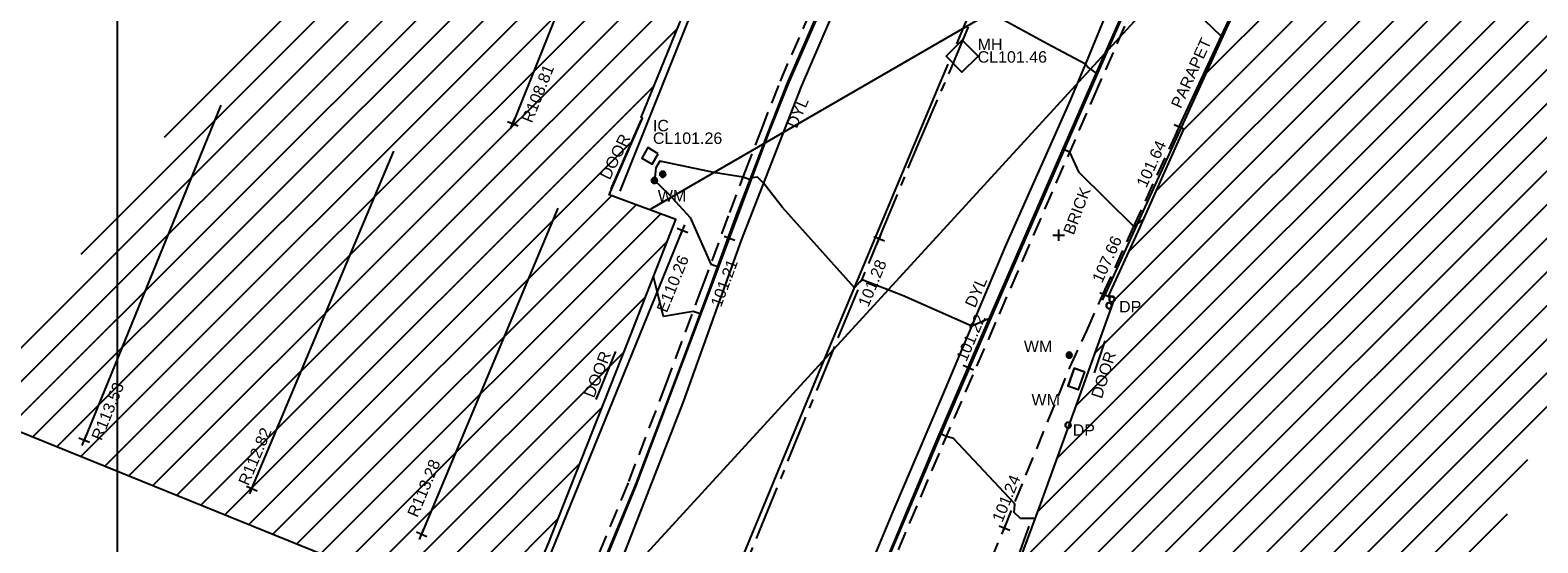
# Model space of a CAD drawing. Extents: x 635157 to 635442, y 694407 to 694910.
# Tile 34 of 104: x 635217 to 635257, y 694567 to 694581. Entities that reach past the tile are written whole.
import ezdxf

# ---------------------------------------------------------------- set-up
doc = ezdxf.new("R2010")
doc.units = 0
doc.header["$MEASUREMENT"] = 0
doc.linetypes.add('CENTER', pattern=[2, 1.25, -0.25, 0.25, -0.25])
doc.linetypes.add('DASHED', pattern=[0.75, 0.5, -0.25])
doc.layers.get('0').update_dxf_attribs({"color": 12, "linetype": 'CONTINUOUS'})
for name, color, linetype in [('BUILDING', 5, 'CONTINUOUS'), ('CHANGE_OF_SURFACE', 7, 'DASHED'), ('CHANGE_OF_SURFACE_LVL', 7, 'CONTINUOUS'), ('CONTOURS_MINOR', 132, 'CONTINUOUS'), ('DOOR', 7, 'CONTINUOUS'), ('DOOR_TXT', 7, 'CONTINUOUS'), ('DOWNPIPE', 151, 'CONTINUOUS'), ('DOWNPIPE_TXT', 151, 'CONTINUOUS'), ('EAVE', 3, 'CONTINUOUS'), ('EAVE_LVL', 3, 'CONTINUOUS'), ('HATCHING', 4, 'CONTINUOUS'), ('INSPECTION_COVER', 12, 'CONTINUOUS'), ('INSPECTION_COVER_RMK', 12, 'CONTINUOUS'), ('KERB_BOTTOM', 172, 'CONTINUOUS'), ('KERB_BOTTOM_LVL', 172, 'CONTINUOUS'), ('KERB_TOP', 2, 'CONTINUOUS'), ('LAYOUTS', 9, 'CONTINUOUS'), ('MANHOLES', 12, 'CONTINUOUS'), ('MANHOLES_RMK', 12, 'CONTINUOUS'), ('MARKINGS_DOUBLE_YELLOW', 9, 'CONTINUOUS'), ('MARKINGS_DOUBLE_YELLOW_TXT', 9, 'CONTINUOUS'), ('MARKINGS_WHITE_LINE', 9, 'CONTINUOUS'), ('OVERHEAD_ELECTRIC', 1, 'OH_ELEC'), ('RIDGE', 6, 'CONTINUOUS'), ('RIDGE_LVL', 6, 'CONTINUOUS'), ('ROAD_CROWNLINE', 212, 'CENTER'), ('ROAD_CROWNLINE_LVL', 212, 'CONTINUOUS'), ('ROOF_PARAPET', 7, 'CONTINUOUS'), ('ROOF_PARAPET_LVL', 7, 'CONTINUOUS'), ('ROOF_PARAPET_TXT', 7, 'CONTINUOUS'), ('TEXT', 7, 'CONTINUOUS'), ('TEXT_TXT', 7, 'CONTINUOUS'), ('WATER_METER', 5, 'CONTINUOUS'), ('WATER_METER_TXT', 5, 'CONTINUOUS')]:
    doc.layers.add(name, color=color, linetype=linetype)
doc.styles.add('Arial', font='arial.ttf')
doc.linetypes.add('OH_ELEC', pattern='A,4,-0.4,["OE",Arial,S=0.36,R=0,X=0,Y=-0.18],-1.2', length=5.6)

# ---------------------------------------------------------------- blocks, each defined once
blk = doc.blocks.new('MH_CIR2')
at = {"color": 0, "linetype": 'ByBlock', "flags": 128}
for points in [[(0.5, 0), (0.475, 0.154), (0.404, 0.293), (0.293, 0.404), (0.154, 0.475), (0, 0.5), (-0.154, 0.475), (-0.293, 0.404), (-0.404, 0.293), (-0.475, 0.154), (-0.5, 0), (-0.475, -0.154), (-0.404, -0.293), (-0.293, -0.404), (-0.154, -0.475), (0, -0.5), (0.154, -0.475), (0.293, -0.404), (0.404, -0.293), (0.475, -0.154)], [(-0.499, -0.033), (0.033, 0.499)], [(-0.496, 0.06), (-0.06, 0.496)], [(-0.488, -0.111), (0.111, 0.488)], [(-0.467, -0.18), (0.18, 0.467)], [(-0.467, 0.179), (-0.179, 0.467)], [(-0.438, -0.241), (0.241, 0.438)], [(-0.403, -0.296), (0.296, 0.403)], [(-0.362, -0.345), (0.345, 0.362)], [(-0.315, -0.388), (0.388, 0.315)], [(-0.263, -0.425), (0.425, 0.263)], [(-0.204, -0.456), (0.456, 0.204)], [(-0.138, -0.48), (0.48, 0.138)], [(-0.064, -0.496), (0.496, 0.064)], [(0.5, 0), (0.475, -0.154)], [(0.022, -0.5), (0.5, -0.022)], [(0.128, -0.483), (0.483, -0.128)], [(0.305, -0.396), (0.396, -0.305)]]:
    blk.add_lwpolyline(points, dxfattribs=at)
blk = doc.blocks.new('MH_SQR1')
at = {"color": 0, "linetype": 'ByBlock', "flags": 128}
for points in [[(-0.5, -0.5), (-0.5, 0.5), (0.5, 0.5), (0.5, -0.5)], [(-0.495, -0.495), (-0.495, 0.495), (0.495, 0.495), (0.495, -0.495)], [(-0.49, -0.49), (-0.49, 0.49), (0.49, 0.49), (0.49, -0.49)], [(-0.5, -0.5), (0.5, -0.5)], [(-0.495, -0.495), (0.495, -0.495)], [(-0.49, -0.49), (0.49, -0.49)]]:
    blk.add_lwpolyline(points, dxfattribs=at)
blk = doc.blocks.new('MH_CIR1')
at = {"color": 0, "linetype": 'ByBlock', "flags": 128}
for points in [[(0.5, 0), (0.475, 0.154), (0.404, 0.293), (0.293, 0.404), (0.154, 0.475), (0, 0.5), (-0.154, 0.475), (-0.293, 0.404), (-0.404, 0.293), (-0.475, 0.154), (-0.5, 0), (-0.475, -0.154), (-0.404, -0.293), (-0.293, -0.404), (-0.154, -0.475), (0, -0.5), (0.154, -0.475), (0.293, -0.404), (0.404, -0.293), (0.475, -0.154)], [(0.49, 0), (0.466, 0.151), (0.396, 0.288), (0.288, 0.396), (0.151, 0.466), (0, 0.49), (-0.151, 0.466), (-0.288, 0.396), (-0.396, 0.288), (-0.466, 0.151), (-0.49, 0), (-0.466, -0.151), (-0.396, -0.288), (-0.288, -0.396), (-0.151, -0.466), (0, -0.49), (0.151, -0.466), (0.288, -0.396), (0.396, -0.288), (0.466, -0.151)], [(0.471, 0), (0.448, 0.145), (0.381, 0.276), (0.276, 0.381), (0.145, 0.448), (0, 0.471), (-0.145, 0.448), (-0.276, 0.381), (-0.381, 0.276), (-0.448, 0.145), (-0.471, 0), (-0.448, -0.145), (-0.381, -0.276), (-0.276, -0.381), (-0.145, -0.448), (0, -0.471), (0.145, -0.448), (0.276, -0.381), (0.381, -0.276), (0.448, -0.145)], [(0.471, 0), (0.448, -0.145)], [(0.49, 0), (0.466, -0.151)], [(0.5, 0), (0.475, -0.154)]]:
    blk.add_lwpolyline(points, dxfattribs=at)
blk = doc.blocks.new('SPOT')
at = {"color": 0, "linetype": 'ByBlock', "flags": 128}
for points in [[(-0.5, 0), (0.5, 0)], [(0, 0.5), (0, -0.5)]]:
    blk.add_lwpolyline(points, dxfattribs=at)

msp = doc.modelspace()

# ---------------------------------------------------------------- hatches: boundary and pattern name
at = {"layer": 'HATCHING'}
h = msp.add_hatch(dxfattribs=at)
h.set_pattern_fill('ANSI31', color=256, scale=5)
h.paths.add_polyline_path([(635260.896, 694581.354), (635271.301, 694591.065), (635302.17, 694594.765), (635349.044, 694556.282), (635353.774, 694561.666), (635353.181, 694562.179), (635353.055, 694562.037), (635351.178, 694563.755), (635351.308, 694563.906), (635351.141, 694564.051), (635351.119, 694564.026), (635350.843, 694564.274), (635350.862, 694564.294), (635350.686, 694564.453), (635350.533, 694564.296), (635349.664, 694565.097), (635349.71, 694565.154), (635347.832, 694566.742), (635347.894, 694566.828), (635347.718, 694566.973), (635347.707, 694566.961), (635346.72, 694567.821), (635346.732, 694567.838), (635346.558, 694567.99), (635346.546, 694567.975), (635345.859, 694568.571), (635345.865, 694568.583), (635345.698, 694568.727), (635345.688, 694568.715), (635344.083, 694570.124), (635344.099, 694570.146), (635343.918, 694570.294), (635343.798, 694570.159), (635343.063, 694570.784), (635343.185, 694570.943), (635342.999, 694571.098), (635342.982, 694571.081), (635342.693, 694571.338), (635342.705, 694571.348), (635342.521, 694571.507), (635342.418, 694571.399), (635341.445, 694572.255), (635341.534, 694572.365), (635341.47, 694572.411), (635341.455, 694572.387), (635340.578, 694573.191), (635339.399, 694574.235), (635338.84, 694574.706), (635338.028, 694573.821), (635337.712, 694574.119), (635337.6, 694574.019), (635335.874, 694575.784), (635335.936, 694575.841), (635335.085, 694576.725), (635334.129, 694577.654), (635333.916, 694577.86), (635333.928, 694577.875), (635333.617, 694578.184), (635333.563, 694578.139), (635332.016, 694579.701), (635330.59, 694581.108), (635329.975, 694581.705), (635329.198, 694582.551), (635328.055, 694583.661), (635326.6, 694585.113), (635325.119, 694586.549), (635322.835, 694588.781), (635321.641, 694589.943), (635321.587, 694589.924), (635320.899, 694590.603), (635320.931, 694590.661), (635320.077, 694591.49), (635318.84, 694592.759), (635317.992, 694591.945), (635315.632, 694594.419), (635315.7, 694594.487), (635315.499, 694594.72), (635315.418, 694594.651), (635314.164, 694595.953), (635313.759, 694596.331), (635313.805, 694596.375), (635313.029, 694597.193), (635313.087, 694597.254), (635312.906, 694597.451), (635312.794, 694597.369), (635312.012, 694598.213), (635311.038, 694599.21), (635309.335, 694600.978), (635307.47, 694602.911), (635304.955, 694605.524), (635303.752, 694606.799), (635302.484, 694605.988), (635300.455, 694604.654), (635298.629, 694603.434), (635298.438, 694603.818), (635298.325, 694603.814), (635298.327, 694603.847), (635298.083, 694603.826), (635298.087, 694603.776), (635296.479, 694603.652), (635293.791, 694603.475), (635293.781, 694603.537), (635293.565, 694603.519), (635293.563, 694603.456), (635293.45, 694603.451), (635293.447, 694603.485), (635293.107, 694603.455), (635292.457, 694603.402), (635292.456, 694603.306), (635290.989, 694603.213), (635289.262, 694603.112), (635287.612, 694602.948), (635287.604, 694603.252), (635287.416, 694603.223), (635287.256, 694603.269), (635281.306, 694602.227), (635281.338, 694602.064), (635280.227, 694601.865), (635280.217, 694601.904), (635279.242, 694601.735), (635279.244, 694601.683), (635278.789, 694601.62), (635278.769, 694601.715), (635278.257, 694601.629), (635278.298, 694601.375), (635277.296, 694601.174), (635277.281, 694601.244), (635274.164, 694600.654), (635274.126, 694600.831), (635273.595, 694600.745), (635273.612, 694600.622), (635272.842, 694600.47), (635272.813, 694600.568), (635272.69, 694600.549), (635272.676, 694600.612), (635272.506, 694600.585), (635272.553, 694600.411), (635271.624, 694600.26), (635271.597, 694600.409), (635271.438, 694600.384), (635271.46, 694600.264), (635269.72, 694599.945), (635269.695, 694600.056), (635269.536, 694600.046), (635269.541, 694600.005), (635269.265, 694599.968), (635269.261, 694599.967), (635269.144, 694599.95), (635269.122, 694599.987), (635268.658, 694599.882), (635267.659, 694599.738), (635266.935, 694599.607), (635266.712, 694599.546), (635265.842, 694599.272), (635265.403, 694599.095), (635264.859, 694598.857), (635264.136, 694598.433), (635263.654, 694598.103), (635262.693, 694597.37), (635261.849, 694596.651), (635259.968, 694594.782), (635259.541, 694594.369), (635258.504, 694593.222), (635256.117, 694590.796), (635253.887, 694588.515), (635252.136, 694586.755), (635250.468, 694585.014), (635250.565, 694584.943), (635249.029, 694581.573), (635248.94, 694581.578), (635248.779, 694581.392), (635247.257, 694578.117), (635247.377, 694578.059), (635246.22, 694575.47), (635245.413, 694573.695), (635245.572, 694573.625), (635244.602, 694570.924), (635243.592, 694568.147), (635242.992, 694566.524), (635240.926, 694560.703), (635239.925, 694557.907), (635245.673, 694555.119), (635244.622, 694553.171), (635249.369, 694550.738)])
h.paths.add_polyline_path([(635270.502, 694638.968), (635270.355, 694639.656), (635270.099, 694640.004), (635269.974, 694639.978), (635269.234, 694643.744), (635269.342, 694643.767), (635269.322, 694643.86), (635269.242, 694644.227), (635269.151, 694644.211), (635268.126, 694649.09), (635268.266, 694649.619), (635268.08, 694650.298), (635262.499, 694648.76), (635259.61, 694648.002), (635225.189, 694638.19), (635237.908, 694599.325), (635242.215, 694595.061), (635244.529, 694597.421), (635244.865, 694597.09), (635248.377, 694600.666), (635250.023, 694602.336), (635250.364, 694602.639), (635250.72, 694602.87), (635250.698, 694602.901), (635252.308, 694603.821), (635255.825, 694605.85), (635255.94, 694605.85), (635256.514, 694606.137), (635259.703, 694607.669), (635261.154, 694608.348), (635261.139, 694608.382), (635261.151, 694608.399), (635261.188, 694608.448), (635260.972, 694608.904), (635261.113, 694608.973), (635261.105, 694608.989), (635261.031, 694609.127), (635260.896, 694609.058), (635260.202, 694610.586), (635260.203, 694610.588), (635259.597, 694612.012), (635259.717, 694612.064), (635259.651, 694612.203), (635259.536, 694612.162), (635258.725, 694613.987), (635258.337, 694613.809), (635257.392, 694616.735), (635256.656, 694618.938), (635255.872, 694621.37), (635255.365, 694622.98), (635255.419, 694622.997), (635255.365, 694623.176), (635255.303, 694623.159), (635255.002, 694624.184), (635254.671, 694625.049), (635254.654, 694625.14), (635253.695, 694628.085), (635253.599, 694628.411), (635253.627, 694628.424), (635253.582, 694628.588), (635253.565, 694628.583), (635253.222, 694629.782), (635252.99, 694630.62), (635252.935, 694630.823), (635252.666, 694631.806), (635252.688, 694631.826), (635252.644, 694631.972), (635252.615, 694631.966), (635252.05, 694634.086), (635255.212, 694634.914), (635261.489, 694636.563), (635266.455, 694637.838)])
h.paths.add_polyline_path([(635338.032, 694573.749), (635339.246, 694572.538), (635339.571, 694572.863), (635338.357, 694574.074)], flags=24)
h.paths.add_polyline_path([(635338.362, 694574.085), (635339.705, 694573.019), (635339.99, 694573.379), (635338.647, 694574.445)], flags=24)
h.paths.add_polyline_path([(635296.307, 694603.056), (635297.717, 694603.14), (635297.689, 694603.605), (635296.279, 694603.521)], flags=24)
h.paths.add_polyline_path([(635346.194, 694563.401), (635347.496, 694562.25), (635347.8, 694562.594), (635346.499, 694563.745)], flags=24)
h.paths.add_polyline_path([(635337.06, 694571.164), (635338.372, 694570.023), (635338.673, 694570.37), (635337.362, 694571.51)], flags=24)
h.paths.add_polyline_path([(635322.848, 694583.779), (635324.088, 694582.561), (635324.41, 694582.889), (635323.171, 694584.107)], flags=24)
h.paths.add_polyline_path([(635313.707, 694592.249), (635314.942, 694591.031), (635315.259, 694591.352), (635314.024, 694592.571)], flags=24)
h.paths.add_polyline_path([(635310.682, 694595.119), (635311.842, 694593.825), (635312.185, 694594.132), (635311.025, 694595.425)], flags=24)
h.paths.add_polyline_path([(635301.949, 694604.142), (635303.164, 694602.9), (635303.493, 694603.222), (635302.277, 694604.463)], flags=24)
h.paths.add_polyline_path([(635288.728, 694599.403), (635290.452, 694599.62), (635290.394, 694600.076), (635288.67, 694599.858)], flags=24)
h.paths.add_polyline_path([(635275.157, 694596.947), (635276.867, 694597.257), (635276.785, 694597.709), (635275.075, 694597.399)], flags=24)
h.paths.add_polyline_path([(635263.764, 694594.411), (635265.448, 694594.838), (635265.335, 694595.284), (635263.651, 694594.857)], flags=24)
h.paths.add_polyline_path([(635253.188, 694583.417), (635254.398, 694584.664), (635254.068, 694584.984), (635252.858, 694583.737)], flags=24)
h.paths.add_polyline_path([(635314.826, 694591.686), (635317.056, 694591.686), (635317.056, 694592.151), (635314.826, 694592.151)], flags=24)
h.paths.add_polyline_path([(635312.651, 694593.851), (635314.881, 694593.851), (635314.881, 694594.316), (635312.651, 694594.316)], flags=24)
h.paths.add_polyline_path([(635313.667, 694592.579), (635315.918, 694592.579), (635315.918, 694593.039), (635313.667, 694593.039)], flags=24)
h.paths.add_polyline_path([(635337.042, 694573.36), (635337.774, 694573.36), (635337.774, 694573.81), (635337.042, 694573.81)], flags=24)
h.paths.add_polyline_path([(635318.31, 694591.806), (635319.042, 694591.806), (635319.042, 694592.256), (635318.31, 694592.256)], flags=24)
h.paths.add_polyline_path([(635309.965, 694598.888), (635310.697, 694598.888), (635310.697, 694599.338), (635309.965, 694599.338)], flags=24)
h.paths.add_polyline_path([(635310.527, 694598.751), (635311.516, 694597.742), (635311.848, 694598.068), (635310.859, 694599.077)], flags=24)
h.paths.add_polyline_path([(635312.237, 694597.067), (635313.167, 694596.003), (635313.517, 694596.31), (635312.588, 694597.373)], flags=24)
h.paths.add_polyline_path([(635322.492, 694587.943), (635323.493, 694586.946), (635323.822, 694587.276), (635322.821, 694588.273)], flags=24)
h.paths.add_polyline_path([(635324.77, 694585.838), (635325.757, 694584.828), (635326.09, 694585.154), (635325.103, 694586.164)], flags=24)
h.paths.add_polyline_path([(635328.178, 694581.946), (635329.177, 694580.947), (635329.506, 694581.276), (635328.507, 694582.275)], flags=24)
h.paths.add_polyline_path([(635335.579, 694575.244), (635336.558, 694574.226), (635336.893, 694574.549), (635335.915, 694575.567)], flags=24)
h.paths.add_polyline_path([(635340.841, 694572.034), (635341.933, 694571.139), (635342.228, 694571.499), (635341.136, 694572.394)], flags=24)
h.paths.add_polyline_path([(635342.411, 694570.715), (635343.434, 694569.74), (635343.755, 694570.077), (635342.733, 694571.052)], flags=24)
h.paths.add_polyline_path([(635349.001, 694564.982), (635350.059, 694564.047), (635350.367, 694564.396), (635349.309, 694565.331)], flags=24)
h.paths.add_polyline_path([(635351.233, 694562.997), (635352.267, 694562.034), (635352.584, 694562.375), (635351.55, 694563.338)], flags=24)
h.paths.add_polyline_path([(635319.575, 694590.969), (635320.591, 694589.988), (635320.914, 694590.323), (635319.898, 694591.304)], flags=24)
h.paths.add_polyline_path([(635276.935, 694600.547), (635278.327, 694600.787), (635278.247, 694601.246), (635276.855, 694601.006)], flags=24)
h.paths.add_polyline_path([(635271.242, 694599.626), (635272.638, 694599.84), (635272.567, 694600.3), (635271.171, 694600.086)], flags=24)
h.paths.add_polyline_path([(635293.625, 694602.811), (635295.035, 694602.888), (635295.01, 694603.353), (635293.599, 694603.276)], flags=24)
h.paths.add_polyline_path([(635298.296, 694602.545), (635300.059, 694602.545), (635300.059, 694603.011), (635298.296, 694603.011)], flags=24)
h.paths.add_polyline_path([(635298.298, 694602.883), (635299.03, 694602.883), (635299.03, 694603.333), (635298.298, 694603.333)], flags=24)
h.paths.add_polyline_path([(635301.729, 694604.552), (635302.841, 694605.423), (635302.554, 694605.789), (635301.442, 694604.918)], flags=24)
h.paths.add_polyline_path([(635287.138, 694602.382), (635287.87, 694602.382), (635287.87, 694602.832), (635287.138, 694602.832)], flags=24)
h.paths.add_polyline_path([(635289.373, 694602.436), (635291.322, 694602.436), (635291.322, 694602.901), (635289.373, 694602.901)], flags=24)
h.paths.add_polyline_path([(635266.739, 694599.026), (635267.973, 694599.224), (635267.899, 694599.683), (635266.665, 694599.485)], flags=24)
h.paths.add_polyline_path([(635267.196, 694597.975), (635268.577, 694598.272), (635268.479, 694598.727), (635267.098, 694598.43)], flags=24)
h.paths.add_polyline_path([(635261.894, 694596.529), (635264.123, 694596.529), (635264.123, 694596.995), (635261.894, 694596.995)], flags=24)
h.paths.add_polyline_path([(635260.136, 694594.825), (635262.365, 694594.825), (635262.365, 694595.291), (635260.136, 694595.291)], flags=24)
h.paths.add_polyline_path([(635260.961, 694595.684), (635263.212, 694595.684), (635263.212, 694596.144), (635260.961, 694596.144)], flags=24)
h.paths.add_polyline_path([(635245.605, 694573.179), (635246.337, 694573.179), (635246.337, 694573.629), (635245.605, 694573.629)], flags=24)
h.paths.add_polyline_path([(635244.39, 694569.945), (635245.122, 694569.945), (635245.122, 694570.395), (635244.39, 694570.395)], flags=24)
h.paths.add_polyline_path([(635249.677, 694581.168), (635250.217, 694582.473), (635249.787, 694582.651), (635249.247, 694581.346)], flags=24)
h.paths.add_polyline_path([(635251.026, 694584.944), (635251.758, 694584.944), (635251.758, 694585.394), (635251.026, 694585.394)], flags=24)
h.paths.add_polyline_path([(635252.644, 694586.001), (635253.645, 694586.997), (635253.317, 694587.327), (635252.315, 694586.331)], flags=24)
h.paths.add_polyline_path([(635259.035, 694592.847), (635260, 694593.878), (635259.66, 694594.197), (635258.695, 694593.165)], flags=24)
h.paths.add_polyline_path([(635245.28, 694570.874), (635245.706, 694572.221), (635245.262, 694572.361), (635244.836, 694571.014)], flags=24)
h.paths.add_polyline_path([(635242.623, 694563.839), (635243.086, 694565.174), (635242.646, 694565.327), (635242.183, 694563.992)], flags=24)
h.paths.add_polyline_path([(635266.435, 694637.96), (635267.836, 694638.269), (635267.737, 694638.718), (635266.336, 694638.408)], flags=24)
h.paths.add_polyline_path([(635258.708, 694636.072), (635260.764, 694636.526), (635260.667, 694636.965), (635258.61, 694636.511)], flags=24)
h.paths.add_polyline_path([(635252.819, 694634.329), (635254.22, 694634.638), (635254.121, 694635.087), (635252.72, 694634.778)], flags=24)
h.paths.add_polyline_path([(635269.538, 694643.977), (635269.962, 694641.914), (635270.403, 694642.005), (635269.978, 694644.068)], flags=25)
h.paths.add_polyline_path([(635270.291, 694640.94), (635270.58, 694639.534), (635271.031, 694639.627), (635270.742, 694641.033)], flags=9)
h.paths.add_polyline_path([(635257.245, 694610.068), (635257.909, 694608.462), (635258.334, 694608.638), (635257.67, 694610.244)], flags=24)
h.paths.add_polyline_path([(635252.33, 694633.92), (635252.812, 694632.274), (635253.253, 694632.404), (635252.771, 694634.049)], flags=25)
h.paths.add_polyline_path([(635260.376, 694610.927), (635261.081, 694609.364), (635261.5, 694609.553), (635260.795, 694611.116)], flags=25)
h.paths.add_polyline_path([(635245.409, 694596.693), (635246.61, 694597.918), (635246.282, 694598.24), (635245.081, 694597.015)], flags=25)
h.paths.add_polyline_path([(635254.342, 694604.103), (635255.841, 694604.935), (635255.618, 694605.337), (635254.119, 694604.504)], flags=25)
h.paths.add_polyline_path([(635243.062, 694594.212), (635244.256, 694595.443), (635243.926, 694595.763), (635242.732, 694594.533)], flags=25)
h.paths.add_polyline_path([(635240.944, 694596.988), (635242.153, 694598.236), (635241.823, 694598.556), (635240.614, 694597.308)], flags=24)
h.paths.add_polyline_path([(635248.926, 694605.338), (635250.44, 694606.192), (635250.214, 694606.592), (635248.7, 694605.738)], flags=24)
h.paths.add_polyline_path([(635254.026, 694614.719), (635254.535, 694613.058), (635254.975, 694613.193), (635254.465, 694614.854)], flags=24)
h.paths.add_polyline_path([(635250.542, 694625.567), (635251.051, 694623.906), (635251.49, 694624.04), (635250.981, 694625.702)], flags=24)
h.paths.add_polyline_path([(635250.049, 694629.572), (635250.534, 694627.903), (635250.976, 694628.032), (635250.49, 694629.7)], flags=24)
h.paths.add_polyline_path([(635247.541, 694637.653), (635248.026, 694635.984), (635248.467, 694636.113), (635247.982, 694637.781)], flags=24)
h.paths.add_polyline_path([(635260.999, 694607.247), (635261.863, 694608.392), (635261.496, 694608.669), (635260.632, 694607.524)], flags=25)
h.paths.add_polyline_path([(635251.37, 694633.841), (635251.768, 694632.486), (635252.215, 694632.617), (635251.817, 694633.973)], flags=24)
h.paths.add_polyline_path([(635252.184, 694630.91), (635252.612, 694629.564), (635253.055, 694629.705), (635252.628, 694631.051)], flags=24)
h.paths.add_polyline_path([(635253.951, 694625.37), (635254.39, 694624.028), (635254.832, 694624.172), (635254.394, 694625.515)], flags=24)
h.paths.add_polyline_path([(635256.233, 694618.497), (635256.652, 694617.148), (635257.097, 694617.286), (635256.678, 694618.635)], flags=24)
h.paths.add_polyline_path([(635255.481, 694620.937), (635255.908, 694619.591), (635256.352, 694619.732), (635255.925, 694621.078)], flags=24)
h.paths.add_polyline_path([(635257.286, 694615.379), (635257.707, 694614.03), (635258.151, 694614.169), (635257.731, 694615.518)], flags=24)
h.paths.add_polyline_path([(635258.306, 694613.401), (635258.868, 694612.105), (635259.296, 694612.291), (635258.733, 694613.586)], flags=24)
h.paths.add_polyline_path([(635259.07, 694611.75), (635259.622, 694610.449), (635260.051, 694610.631), (635259.498, 694611.932)], flags=24)
h.paths.add_polyline_path([(635255.141, 694605.853), (635255.873, 694605.853), (635255.873, 694606.303), (635255.141, 694606.303)], flags=24)
h.paths.add_polyline_path([(635251.711, 694603.1), (635252.606, 694603.1), (635252.606, 694603.55), (635251.711, 694603.55)], flags=25)
h.paths.add_polyline_path([(635248.579, 694600.986), (635249.519, 694602.04), (635249.172, 694602.35), (635248.231, 694601.296)], flags=24)
h.paths.add_polyline_path([(635250.507, 694603.219), (635251.747, 694603.895), (635251.524, 694604.304), (635250.284, 694603.628)], flags=24)
h.paths.add_polyline_path([(635248.752, 694599.469), (635250.268, 694601.005), (635249.936, 694601.332), (635248.421, 694599.796)], flags=25)
h.paths.add_polyline_path([(635248.891, 694600.248), (635249.899, 694601.27), (635249.572, 694601.592), (635248.564, 694600.571)], flags=25)
h = msp.add_hatch(dxfattribs=at)
h.set_pattern_fill('ANSI31', color=256, scale=5)
h.paths.add_polyline_path([(635237.072, 694591.975), (635237.203, 694591.911), (635237.264, 694592.076), (635236.979, 694592.232), (635236.976, 694592.233), (635236.823, 694592.304), (635236.001, 694592.794), (635235.05, 694593.338), (635233.369, 694594.316), (635232.666, 694594.725), (635215.541, 694570.664), (635229.724, 694564.916), (635229.876, 694565.186), (635230.73, 694567.216), (635231.289, 694568.649), (635232.793, 694572.445), (635234.061, 694575.693), (635232.313, 694576.338), (635233.191, 694578.35), (635233.156, 694578.365), (635233.85, 694580.075), (635234.982, 694582.853), (635235.063, 694583.054), (635235.842, 694584.955), (635236.825, 694587.48), (635237.092, 694588.176), (635237.327, 694588.566), (635236.872, 694588.899), (635236.161, 694589.821)])
h.paths.add_polyline_path([(635235.314, 694589.952), (635236.144, 694591.888), (635235.731, 694592.065), (635234.901, 694590.13)], flags=24)
h.paths.add_polyline_path([(635235.83, 694590.196), (635236.395, 694591.515), (635235.973, 694591.696), (635235.407, 694590.377)], flags=24)
h.paths.add_polyline_path([(635222.904, 694568.588), (635223.578, 694570.19), (635223.155, 694570.368), (635222.481, 694568.766)], flags=24)
h.paths.add_polyline_path([(635219.054, 694569.77), (635219.71, 694571.379), (635219.285, 694571.553), (635218.629, 694569.943)], flags=24)
h.paths.add_polyline_path([(635227.334, 694567.755), (635228.004, 694569.358), (635227.58, 694569.536), (635226.91, 694567.932)], flags=24)
h.paths.add_polyline_path([(635230.336, 694578.1), (635230.983, 694579.713), (635230.556, 694579.884), (635229.91, 694578.271)], flags=24)
h.paths.add_polyline_path([(635233.836, 694587.201), (635234.483, 694588.814), (635234.056, 694588.985), (635233.41, 694587.372)], flags=24)
h.paths.add_polyline_path([(635231.964, 694570.889), (635232.473, 694572.207), (635232.039, 694572.375), (635231.53, 694571.057)], flags=24)
h.paths.add_polyline_path([(635232.368, 694576.601), (635232.989, 694577.87), (635232.571, 694578.075), (635231.95, 694576.806)], flags=24)
h.paths.add_polyline_path([(635234.841, 694582.881), (635235.359, 694584.195), (635234.925, 694584.365), (635234.407, 694583.051)], flags=24)
h.paths.add_polyline_path([(635236.21, 694590.164), (635236.738, 694591.475), (635236.306, 694591.649), (635235.778, 694590.338)], flags=24)

# ---------------------------------------------------------------- linework, layer by layer
at = {"layer": 'BUILDING'}
for points in [[(635242.992, 694566.524, 101.188), (635243.592, 694568.147, 101.264), (635244.602, 694570.924, 101.325), (635245.572, 694573.625, 101.384), (635245.413, 694573.695, 101.399), (635246.22, 694575.47, 101.486), (635247.377, 694578.059, 101.642), (635247.257, 694578.117, 101.64), (635248.779, 694581.392, 101.792), (635248.94, 694581.578, 101.804), (635249.029, 694581.573, 101.825), (635250.565, 694584.943, 101.986), (635250.468, 694585.014, 101.986), (635252.136, 694586.755, 102.113), (635253.887, 694588.515, 102.191), (635256.117, 694590.796, 102.313), (635258.504, 694593.222, 102.489)], [(635215.541, 694570.664, 101.197), (635229.724, 694564.916, 101.203), (635229.876, 694565.186, 101.185), (635230.73, 694567.216, 101.181), (635231.289, 694568.649, 101.197), (635232.793, 694572.445, 101.236), (635234.061, 694575.693, 101.262), (635232.313, 694576.338, 101.264), (635233.191, 694578.35, 101.361), (635233.156, 694578.365, 101.367), (635233.85, 694580.075, 101.447), (635234.982, 694582.853, 101.548)]]:
    msp.add_polyline3d(points, dxfattribs=at)
at = {"layer": 'CHANGE_OF_SURFACE'}
for points in [[(635239.605, 694566.338, 101.119), (635241.063, 694569.782, 101.244), (635242.542, 694573.205, 101.337), (635244.035, 694576.645, 101.468), (635245.03, 694578.926, 101.558), (635246.069, 694581.291, 101.705), (635246.986, 694582.889, 101.783), (635248.279, 694584.843, 101.899), (635249.226, 694586.076, 101.962), (635250.425, 694587.55, 102.034), (635254.239, 694591.549, 102.301), (635256.942, 694594.261, 102.447), (635259.135, 694596.383, 102.503), (635260.853, 694597.886, 102.637), (635261.251, 694598.199, 102.703), (635264.643, 694600.793, 102.937)], [(635231.484, 694565.547, 101.152), (635232.83, 694568.816, 101.131), (635233.79, 694571.332, 101.203), (635234.753, 694573.905, 101.265), (635235.476, 694575.871, 101.217), (635235.881, 694576.941, 101.255), (635236.305, 694578.039, 101.357), (635236.801, 694579.318, 101.426), (635237.777, 694581.562, 101.515)], [(635236.722, 694553.703, 101.111), (635238.69, 694558.186, 101.137), (635240.276, 694561.914, 101.182), (635242.673, 694567.597, 101.238), (635244.389, 694571.808, 101.316), (635244.835, 694572.774, 101.343), (635245.266, 694573.742, 101.393), (635246.058, 694575.488, 101.499), (635247.257, 694578.117, 101.64)]]:
    msp.add_polyline3d(points, dxfattribs=at)
at = {"layer": 'CONTOURS_MINOR'}
for points in [[(635246.324, 694575.702, 101.5), (635246.066, 694575.506, 101.5), (635244.634, 694576.918, 101.5), (635244.389, 694577.455, 101.5), (635244.244, 694577.518, 101.5), (635244.861, 694579, 101.5), (635245.084, 694579.528, 101.5), (635244.852, 694579.697, 101.5), (635244.802, 694579.76, 101.5), (635243.791, 694580.3, 101.5), (635241.973, 694581.29, 101.5), (635241.9, 694581.271, 101.5), (635241.803, 694581.197, 101.5), (635241.225, 694581.83, 101.5), (635239.519, 694583.941, 101.5), (635239.429, 694584.047, 101.5), (635239.231, 694584.148, 101.5), (635238.906, 694583.501, 101.5), (635237.956, 694581.482, 101.5), (635237.788, 694581.105, 101.5), (635237.612, 694581.183, 101.5), (635236.615, 694581.18, 101.5), (635235.332, 694581.281, 101.5), (635234.444, 694581.532, 101.5)], [(635248.36, 694580.49, 101.75), (635247.473, 694581.343, 101.75)], [(635243.481, 694567.848, 101.25), (635243.096, 694567.85, 101.25), (635242.929, 694568.011, 101.25), (635242.95, 694568.217, 101.25), (635242.936, 694568.243, 101.25), (635241.339, 694569.95, 101.25), (635241.158, 694570.001, 101.25), (635241.013, 694570.063, 101.25), (635242.268, 694573.06, 101.25), (635242.243, 694573.078, 101.25), (635241.824, 694572.892, 101.25), (635239.999, 694573.696, 101.25), (635238.944, 694574.106, 101.25), (635238.877, 694574.043, 101.25), (635238.746, 694573.897, 101.25), (635236.86, 694576.003, 101.25), (635236.364, 694576.638, 101.25), (635236.205, 694576.804, 101.25), (635236.061, 694576.78, 101.25), (635235.996, 694576.69, 101.25), (635236.006, 694576.731, 101.25), (635235.827, 694576.799, 101.25), (635235.103, 694576.917, 101.25), (635233.642, 694577.22, 101.25), (635233.539, 694577.045, 101.25), (635233.5, 694576.716, 101.25), (635233.864, 694576.37, 101.25), (635234.439, 694575.741, 101.25), (635234.979, 694574.521, 101.25), (635235.159, 694574.454, 101.25), (635235.077, 694574.203, 101.25), (635234.699, 694573.214, 101.25), (635234.52, 694573.281, 101.25), (635233.737, 694573.148, 101.25), (635233.474, 694574.19, 101.25)]]:
    msp.add_polyline3d(points, dxfattribs=at)
at = {"layer": 'DOOR'}
for points in [[(635232.369, 694576.49, 101.261), (635233.151, 694578.293, 101.255)], [(635231.97, 694570.97, 101.232), (635232.485, 694572.232, 101.239)], [(635245.31, 694572.512, 101.343), (635245.024, 694571.669, 101.315)]]:
    msp.add_polyline3d(points, dxfattribs=at)
at = {"layer": 'EAVE'}
for points in [[(635232.6, 694576.431, 106.653), (635237.475, 694588.63, 106.565)], [(635230.202, 694565.488, 110.268), (635234.239, 694575.409, 110.264)], [(635239.843, 694557.877, 107.742), (635243.32, 694567.649, 107.714)]]:
    msp.add_polyline3d(points, dxfattribs=at)
at = {"layer": 'INSPECTION_COVER'}
msp.add_polyline3d([(635233.6, 694577.414, 101.255), (635233.326, 694577.574, 101.255), (635233.166, 694577.3, 101.255), (635233.44, 694577.14, 101.255)], close=True, dxfattribs=at)
at = {"layer": 'KERB_BOTTOM'}
for points in [[(635239.391, 694566.291, 101.096), (635240.884, 694569.858, 101.163), (635241.728, 694571.811, 101.216), (635242.364, 694573.282, 101.256), (635243.857, 694576.722, 101.387), (635244.852, 694579.004, 101.477), (635245.725, 694580.978, 101.564), (635245.901, 694581.374, 101.581), (635246.83, 694582.977, 101.658), (635248.09, 694584.899, 101.783), (635249.036, 694586.179, 101.857), (635250.279, 694587.679, 101.953), (635251.577, 694589.033, 102.03), (635253.869, 694591.421, 102.167), (635256.805, 694594.399, 102.366)], [(635231.862, 694565.875, 101.057), (635233.021, 694568.711, 101.086), (635233.984, 694571.257, 101.12), (635234.955, 694573.823, 101.173), (635235.47, 694575.2, 101.209), (635236.492, 694577.934, 101.28), (635237.006, 694579.23, 101.321), (635237.982, 694581.478, 101.401)]]:
    msp.add_polyline3d(points, dxfattribs=at)
at = {"layer": 'KERB_TOP'}
for points in [[(635239.46, 694566.399, 101.119), (635240.918, 694569.844, 101.244), (635242.398, 694573.268, 101.337), (635243.891, 694576.707, 101.468), (635244.886, 694578.989, 101.558), (635245.928, 694581.362, 101.705), (635246.852, 694582.972, 101.783), (635248.151, 694584.934, 101.899), (635249.102, 694586.174, 101.962), (635250.306, 694587.655, 102.034), (635254.126, 694591.659, 102.301), (635256.831, 694594.373, 102.447)], [(635231.661, 694565.472, 101.152), (635233.009, 694568.745, 101.131), (635233.97, 694571.264, 101.203), (635234.933, 694573.838, 101.265), (635235.656, 694575.804, 101.217), (635236.06, 694576.872, 101.255), (635236.484, 694577.97, 101.357), (635236.979, 694579.245, 101.426), (635237.952, 694581.483, 101.515)]]:
    msp.add_polyline3d(points, dxfattribs=at)
at = {"layer": 'LAYOUTS', "linetype": 'ByBlock'}
msp.add_lwpolyline([(635219.422, 694564.959), (635379.622, 694564.959), (635379.622, 694659.559), (635219.422, 694659.559)], close=True, dxfattribs=at)
at = {"layer": 'MANHOLES'}
msp.add_polyline3d([(635241.565, 694580.39, 101.462), (635241.145, 694579.973, 101.462), (635241.562, 694579.553, 101.462), (635241.982, 694579.97, 101.462)], close=True, dxfattribs=at)
at = {"layer": 'MARKINGS_DOUBLE_YELLOW'}
for points in [[(635231.906, 694564.974, 101.04), (635232.759, 694567.051, 101.063), (635234.261, 694570.911, 101.12), (635235.784, 694575.149, 101.206), (635237.354, 694579.179, 101.325), (635238.332, 694581.455, 101.408), (635238.904, 694582.718, 101.452), (635239.737, 694584.375, 101.517), (635240.842, 694586.669, 101.61), (635241.597, 694588.08, 101.696), (635242.84, 694589.897, 101.736), (635244.033, 694591.539, 101.813), (635245.077, 694592.718, 101.87)], [(635234.21, 694555.081, 100.977), (635235.783, 694558.671, 100.971), (635237.134, 694561.943, 101.006), (635238.578, 694565.205, 101.053), (635239.754, 694568.036, 101.114), (635241.06, 694571.081, 101.191), (635242.705, 694574.98, 101.318), (635244.389, 694578.772, 101.45), (635244.852, 694579.879, 101.506), (635245.436, 694581.299, 101.575), (635246.367, 694582.924, 101.648)]]:
    msp.add_polyline3d(points, dxfattribs=at)
at = {"layer": 'MARKINGS_WHITE_LINE'}
for points in [[(635241.424, 694580.296, 101.462), (635241.952, 694581.551, 101.515), (635242.514, 694582.682, 101.562), (635243.111, 694583.796, 101.608), (635243.741, 694584.891, 101.655), (635244.404, 694585.966, 101.701), (635245.1, 694587.021, 101.747), (635245.946, 694588.179, 101.808), (635246.823, 694589.313, 101.87), (635247.73, 694590.424, 101.931), (635248.666, 694591.51, 101.992), (635249.631, 694592.571, 102.053), (635250.55, 694593.51, 102.112), (635251.486, 694594.431, 102.172), (635252.439, 694595.334, 102.231), (635253.409, 694596.219, 102.29), (635254.396, 694597.086, 102.349), (635255.417, 694597.871, 102.413), (635256.434, 694598.661, 102.477), (635257.448, 694599.456, 102.542)], [(635217.311, 694528.659, 101.611), (635222.333, 694538.561, 101.402), (635227.614, 694549.044, 101.127), (635230.962, 694556.085, 101.036), (635234.291, 694563.154, 101.041), (635237.84, 694571.73, 101.182), (635240.999, 694579.287, 101.419), (635241.199, 694579.762, 101.439)]]:
    msp.add_polyline3d(points, dxfattribs=at)
at = {"layer": 'OVERHEAD_ELECTRIC'}
msp.add_polyline3d([(635233.399, 694575.959, 112.192), (635250.783, 694586.028, 109.422), (635219.059, 694551.4, 108.13), (635233.984, 694553.392, 107.735), (635236.406, 694553.043, 107.276)], dxfattribs=at)
at = {"layer": 'RIDGE'}
for points in [[(635234.335, 694589.551, 108.835), (635229.786, 694578.203, 108.814)], [(635222.134, 694578.689, 113.257), (635218.555, 694569.907, 113.534)], [(635222.95, 694568.637, 112.815), (635226.671, 694577.48, 112.656)], [(635230.965, 694575.983, 113.342), (635227.398, 694567.438, 113.279)]]:
    msp.add_polyline3d(points, dxfattribs=at)
at = {"layer": 'ROAD_CROWNLINE'}
msp.add_polyline3d([(635235.603, 694565.937, 101.067), (635236.246, 694567.497, 101.092), (635238.36, 694572.691, 101.206), (635239.392, 694575.191, 101.284), (635240.419, 694577.678, 101.361), (635241.252, 694579.588, 101.432), (635241.862, 694581.066, 101.489), (635242.659, 694582.679, 101.568), (635243.213, 694583.841, 101.611), (635243.495, 694584.302, 101.63), (635244.49, 694585.923, 101.699), (635245.884, 694587.916, 101.801), (635247.239, 694589.688, 101.893), (635249.082, 694591.752, 102.009), (635249.547, 694592.232, 102.038), (635250.808, 694593.534, 102.117), (635252.661, 694595.279, 102.229), (635254.134, 694596.652, 102.327), (635256.582, 694598.607, 102.476), (635256.975, 694598.908, 102.497)], dxfattribs=at)
at = {"layer": 'ROOF_PARAPET'}
msp.add_polyline3d([(635250.541, 694585.198, 107.651), (635245.31, 694573.715, 107.657)], dxfattribs=at)

# ---------------------------------------------------------------- block references
at = {"layer": 'CHANGE_OF_SURFACE_LVL', "xscale": 0.3, "yscale": 0.3, "zscale": 0.3}
for p, rotation in [((635247.257, 694578.117, 101.64), 65.483841), ((635242.673, 694567.597, 101.238), 67.828903)]:
    msp.add_blockref('SPOT', p, dxfattribs=dict(at, rotation=rotation))
at = {"layer": 'DOWNPIPE', "xscale": 0.15, "yscale": 0.15, "zscale": 0.15}
for p in [(635245.414, 694573.431, 101.398), (635245.494, 694573.598, 101.402), (635244.342, 694570.296, 101.316)]:
    msp.add_blockref('MH_CIR1', p, dxfattribs=at)
at = {"layer": 'EAVE_LVL', "xscale": 0.2999999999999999, "yscale": 0.2999999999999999, "zscale": 0.2999999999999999, "rotation": 67.857872}
msp.add_blockref('SPOT', (635234.239, 694575.409, 110.264), dxfattribs=at)
at = {"layer": 'KERB_BOTTOM_LVL'}
for p, xscale, yscale, zscale, rotation in [((635235.47, 694575.2, 101.209), 0.3, 0.3, 0.3, 69.50048800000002), ((635241.728, 694571.811, 101.216), 0.2999999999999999, 0.2999999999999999, 0.2999999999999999, 66.623924)]:
    msp.add_blockref('SPOT', p, dxfattribs=dict(at, xscale=xscale, yscale=yscale, zscale=zscale, rotation=rotation))
at = {"layer": 'RIDGE_LVL'}
for p, xscale, yscale, zscale, rotation in [((635229.786, 694578.203, 108.814), 0.2999999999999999, 0.2999999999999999, 0.2999999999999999, 68.155945), ((635218.555, 694569.907, 113.534), 0.3, 0.3, 0.3, 67.82723199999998), ((635222.95, 694568.637, 112.815), 0.3, 0.3, 0.3, 67.179382), ((635227.398, 694567.438, 113.279), 0.2999999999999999, 0.2999999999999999, 0.2999999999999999, 67.342529)]:
    msp.add_blockref('SPOT', p, dxfattribs=dict(at, xscale=xscale, yscale=yscale, zscale=zscale, rotation=rotation))
at = {"layer": 'ROAD_CROWNLINE_LVL', "xscale": 0.3, "yscale": 0.3, "zscale": 0.3, "rotation": 67.565567}
msp.add_blockref('SPOT', (635239.392, 694575.191, 101.284), dxfattribs=at)
at = {"layer": 'ROOF_PARAPET_LVL', "xscale": 0.3, "yscale": 0.3, "zscale": 0.3, "rotation": 65.508698}
msp.add_blockref('SPOT', (635245.31, 694573.715, 107.657), dxfattribs=at)
at = {"layer": 'TEXT', "xscale": 0.3, "yscale": 0.3, "zscale": 0.3}
msp.add_blockref('SPOT', (635244.095, 694575.281, 101.425), dxfattribs=at)
at = {"layer": 'WATER_METER', "xscale": 0.15, "yscale": 0.15, "zscale": 0.15}
for p in [(635233.499, 694576.715, 101.25), (635233.717, 694576.875, 101.241), (635244.374, 694572.135, 101.325)]:
    msp.add_blockref('MH_CIR2', p, dxfattribs=at)
at = {"layer": 'WATER_METER', "xscale": 0.298214, "yscale": -0.499958, "rotation": 340.369298}
msp.add_blockref('MH_SQR1', (635244.562, 694571.514, 101.312), dxfattribs=at)

# ---------------------------------------------------------------- texts
at = {"layer": 'CHANGE_OF_SURFACE_LVL', "style": 'Arial'}
for s, rotation, p in [('101.64', 65.4838, (635246.394, 694576.504)), ('101.24', 67.8289, (635242.618, 694567.727))]:
    msp.add_text(s, height=0.3, rotation=rotation, dxfattribs=at).set_placement(p)
at = {"layer": 'DOOR_TXT', "style": 'Arial'}
for rotation, p in [(63.9273, (635232.328, 694576.707)), (68.8698, (635231.915, 694570.991)), (72.4543, (635245.225, 694570.973))]:
    msp.add_text('DOOR', height=0.3, rotation=rotation, dxfattribs=at).set_placement(p)
at = {"layer": 'DOWNPIPE_TXT', "style": 'Arial'}
for p in [(635245.68, 694573.254), (635244.465, 694570.02)]:
    msp.add_text('DP', height=0.3, dxfattribs=at).set_placement(p)
at = {"layer": 'EAVE_LVL', "style": 'Arial'}
msp.add_text('E110.26', height=0.3, rotation=67.8579, dxfattribs=at).set_placement((635233.824, 694573.226))
at = {"layer": 'INSPECTION_COVER_RMK', "style": 'Arial'}
for s, p in [('IC', (635233.461, 694578.002)), ('CL101.26', (635233.461, 694577.672))]:
    msp.add_text(s, height=0.3, dxfattribs=at).set_placement(p)
at = {"layer": 'KERB_BOTTOM_LVL', "style": 'Arial'}
for s, rotation, p in [('101.21', 69.5005, (635235.246, 694573.373)), ('101.22', 66.6239, (635241.676, 694571.943))]:
    msp.add_text(s, height=0.3, rotation=rotation, dxfattribs=at).set_placement(p)
at = {"layer": 'MANHOLES_RMK', "style": 'Arial'}
for s, p in [('MH', (635241.972, 694580.132)), ('CL101.46', (635241.972, 694579.802))]:
    msp.add_text(s, height=0.3, dxfattribs=at).set_placement(p)
at = {"layer": 'MARKINGS_DOUBLE_YELLOW_TXT', "style": 'Arial'}
for rotation, p in [(66.7467, (635237.231, 694578.058)), (66.0543, (635241.902, 694573.352))]:
    msp.add_text('DYL', height=0.3, rotation=rotation, dxfattribs=at).set_placement(p)
at = {"layer": 'RIDGE_LVL', "style": 'Arial'}
for s, rotation, p in [('R108.81', 68.1559, (635230.289, 694578.202)), ('R113.53', 67.8272, (635219.008, 694569.872)), ('R112.82', 67.1794, (635222.859, 694568.69)), ('R113.28', 67.3425, (635227.288, 694567.857))]:
    msp.add_text(s, height=0.3, rotation=rotation, dxfattribs=at).set_placement(p)
at = {"layer": 'ROAD_CROWNLINE_LVL', "style": 'Arial'}
msp.add_text('101.28', height=0.3, rotation=67.5656, dxfattribs=at).set_placement((635239.106, 694573.373))
at = {"layer": 'ROOF_PARAPET_LVL', "style": 'Arial'}
msp.add_text('107.66', height=0.3, rotation=65.5087, dxfattribs=at).set_placement((635245.233, 694574.003))
at = {"layer": 'ROOF_PARAPET_TXT', "style": 'Arial'}
msp.add_text('PARAPET', height=0.3, rotation=65.5087, dxfattribs=at).set_placement((635247.299, 694578.579))
at = {"layer": 'TEXT_TXT', "style": 'Arial'}
msp.add_text('BRICK', height=0.3, rotation=69.25, dxfattribs=at).set_placement((635244.487, 694575.266))
at = {"layer": 'WATER_METER_TXT', "style": 'Arial'}
for p in [(635233.589, 694576.159), (635243.184, 694572.215), (635243.383, 694570.816)]:
    msp.add_text('WM', height=0.3, dxfattribs=at).set_placement(p)

doc.saveas('drawing.dxf')
